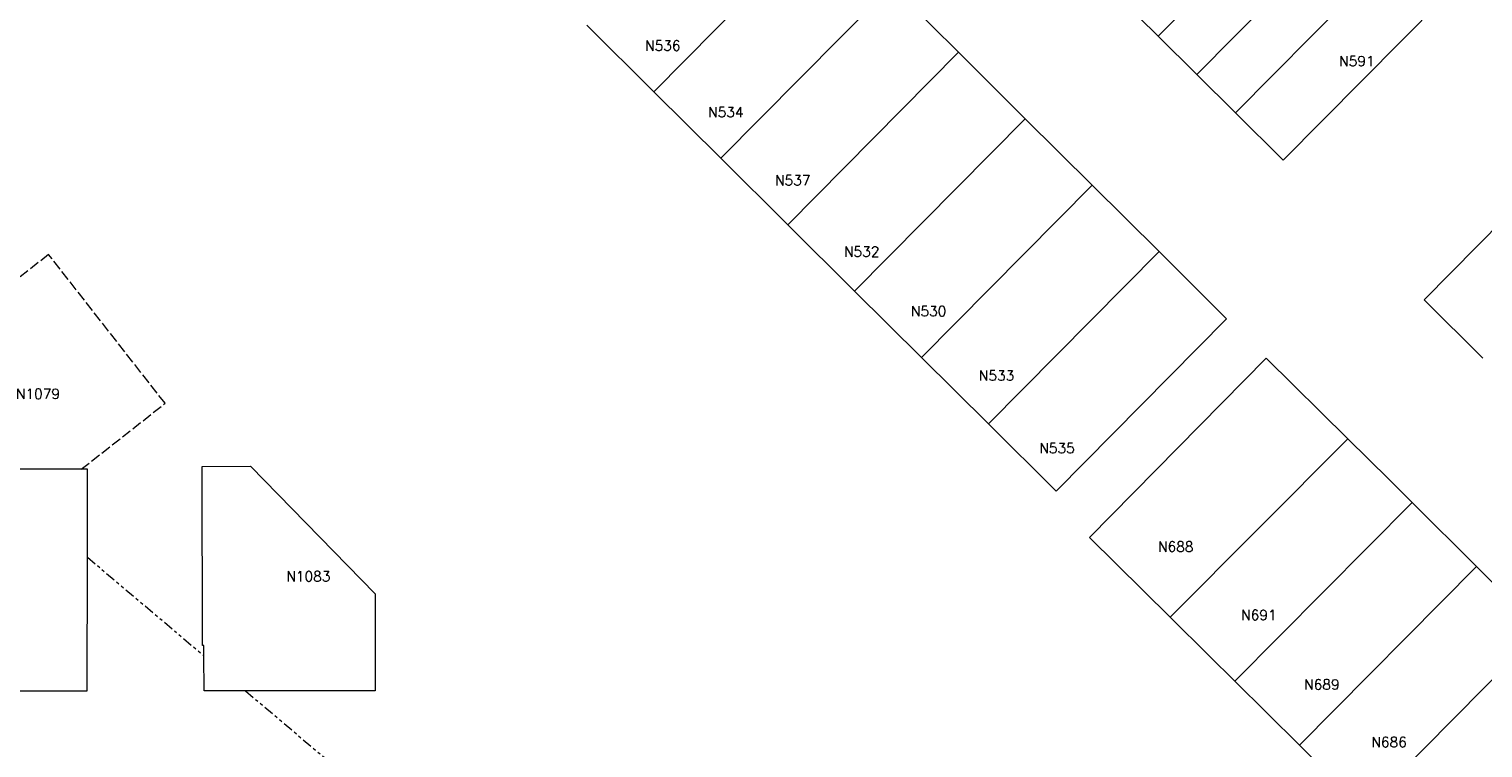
# Model space of a CAD drawing. Header units: metres. Extents: x 106308 to 107308, y 445607 to 446552.
# Tile 13 of 21: x 106744 to 106888, y 446117 to 446188. Entities that reach past the tile are written whole.
import ezdxf
from ezdxf.enums import TextEntityAlignment as Align

# ---------------------------------------------------------------- set-up
doc = ezdxf.new("R2010")
doc.units = ezdxf.units.M
doc.header["$MEASUREMENT"] = 0
doc.linetypes.add('DASH', pattern=[1.3, 1, -0.3])
doc.linetypes.add('DASHDOTDOT', pattern=[2.5, 1, -0.3, 0.3, -0.3, 0.3, -0.3])
for name, color, linetype, lineweight in [('Administratief', 62, 'DASHDOTDOT', 0), ('Definitief', 62, 'Continuous', 0), ('perceelnummer', 62, 'Continuous', 0), ('Voorlopig', 62, 'DASH', 0)]:
    doc.layers.add(name, color=color, linetype=linetype, lineweight=lineweight)
doc.styles.get("Standard").update_dxf_attribs({"font": 'romans.shx'})

msp = doc.modelspace()

# ---------------------------------------------------------------- linework, layer by layer
at = {"layer": 'Administratief'}
for p, q in [((106749.539, 446135.553), (106761.096, 446125.789)), ((106765.234, 446122.293), (106773.497, 446115.312))]:
    msp.add_line(p, q, dxfattribs=at)
at = {"layer": 'Definitief'}
for p, q in [((106871.443, 446203.048), (106855.798, 446187.206)), ((106859.634, 446183.406), (106875.279, 446199.25)), ((106805.735, 446181.714), (106822.69, 446198.824)), ((106863.47, 446179.605), (106879.115, 446195.449)), ((106812.392, 446175.111), (106829.342, 446192.215)), ((106829.342, 446192.215), (106835.975, 446185.626)), ((106855.798, 446187.206), (106851.962, 446191.007)), ((106883.868, 446190.741), (106868.194, 446174.925)), ((106805.735, 446181.714), (106799.097, 446188.298)), ((106859.634, 446183.406), (106855.798, 446187.206)), ((106819.03, 446168.527), (106835.975, 446185.626)), ((106835.975, 446185.626), (106842.607, 446179.037)), ((106863.47, 446179.605), (106859.634, 446183.406)), ((106812.392, 446175.111), (106805.735, 446181.714)), ((106825.668, 446161.943), (106842.607, 446179.037)), ((106842.607, 446179.037), (106849.24, 446172.447)), ((106868.194, 446174.925), (106863.47, 446179.605)), ((106819.03, 446168.527), (106812.392, 446175.111)), ((106832.306, 446155.36), (106849.24, 446172.447)), ((106849.24, 446172.447), (106855.873, 446165.858)), ((106825.668, 446161.943), (106819.03, 446168.527)), ((106838.945, 446148.776), (106855.873, 446165.858)), ((106855.873, 446165.858), (106862.584, 446159.191)), ((106832.306, 446155.36), (106825.668, 446161.943)), ((106845.661, 446142.114), (106862.584, 446159.191)), ((106838.945, 446148.776), (106832.306, 446155.36)), ((106866.51, 446155.284), (106848.978, 446137.516)), ((106866.51, 446155.284), (106874.598, 446147.294)), ((106845.661, 446142.114), (106838.945, 446148.776)), ((106874.598, 446147.294), (106856.986, 446129.589)), ((106760.947, 446144.554), (106765.739, 446144.562)), ((106765.739, 446144.562), (106778.085, 446131.924)), ((106748.924, 446144.273), (106729.225, 446144.28)), ((106880.983, 446140.975), (106863.39, 446123.253)), ((106880.983, 446140.975), (106887.373, 446134.63)), ((106856.986, 446129.589), (106848.978, 446137.516)), ((106887.373, 446134.63), (106869.808, 446116.906)), ((106778.085, 446131.924), (106778.098, 446122.282)), ((106893.76, 446128.294), (106876.208, 446110.555)), ((106869.808, 446116.906), (106863.39, 446123.253)), ((106778.098, 446122.282), (106765.234, 446122.293))]:
    msp.add_line(p, q, dxfattribs=at)
at = {"layer": 'Definitief', "flags": 128}
for points in [[(106898.023, 446177.11), (106882.177, 446161.078), (106888.013, 446155.303)], [(106874.598, 446147.294), (106878.702, 446143.24), (106880.983, 446140.975)], [(106761.096, 446125.789), (106761.087, 446126.808), (106760.977, 446126.805), (106760.947, 446144.554)], [(106749.539, 446135.553), (106749.558, 446144.273), (106748.924, 446144.273)], [(106729.184, 446122.296), (106749.509, 446122.308), (106749.539, 446135.553)], [(106887.373, 446134.63), (106891.413, 446130.618), (106893.76, 446128.294)], [(106863.39, 446123.253), (106860.843, 446125.772), (106856.986, 446129.589)], [(106765.234, 446122.293), (106761.126, 446122.297), (106761.096, 446125.789)], [(106876.208, 446110.555), (106870.485, 446116.236), (106869.808, 446116.906)]]:
    msp.add_lwpolyline(points, dxfattribs=at)
at = {"layer": 'Voorlopig'}
msp.add_lwpolyline([(106748.924, 446144.273), (106757.262, 446150.809), (106745.694, 446165.566), (106734.222, 446156.572)], dxfattribs=at)

# ---------------------------------------------------------------- texts
at = {"layer": 'perceelnummer', "linetype": 'Continuous', "lineweight": 0}
for s, p in [('N536', (106804.884, 446186.776)), ('N591', (106873.748, 446185.25)), ('N534', (106811.137, 446180.195)), ('N537', (106817.779, 446173.42)), ('N532', (106824.614, 446166.353)), ('N530', (106831.256, 446160.452)), ('N533', (106837.994, 446154.064)), ('N1079', (106742.452, 446152.245)), ('N535', (106843.993, 446146.868)), ('N688', (106855.777, 446137.096)), ('N1083', (106769.286, 446134.155)), ('N691', (106864.023, 446130.316)), ('N689', (106870.276, 446123.421)), ('N686', (106876.949, 446117.716))]:
    msp.add_text(s, height=1, dxfattribs=at).set_placement(p, align=Align.TOP_LEFT)

doc.saveas('drawing.dxf')
